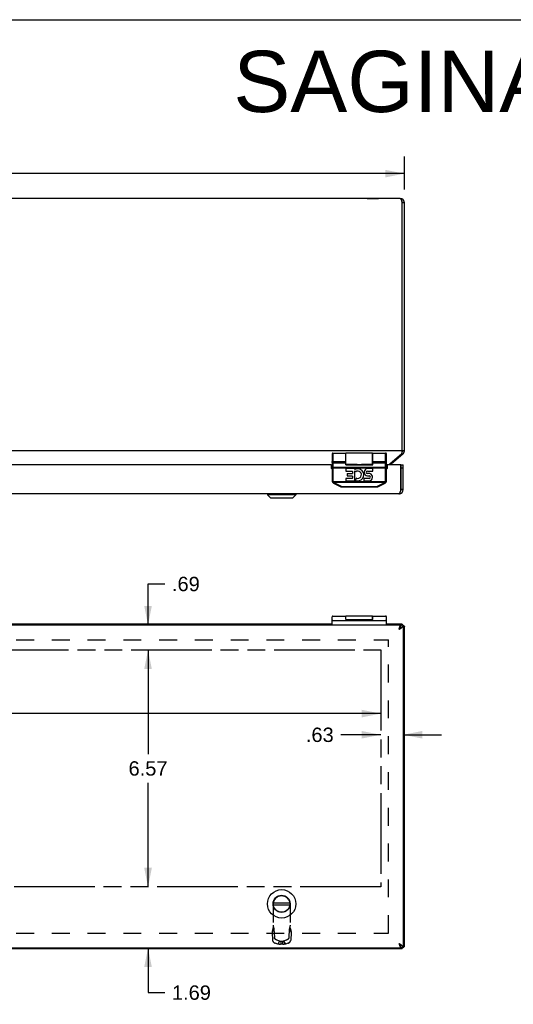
# Model space of a CAD drawing. Header units: inches. Extents: x 0 to 90.2, y 0 to 58.3.
# Tile 5 of 7: x 40.5 to 54.2, y 31.1 to 58.3. Entities that reach past the tile are written whole.
import ezdxf

# ---------------------------------------------------------------- set-up
doc = ezdxf.new("R2010")
doc.units = ezdxf.units.IN
doc.header["$LTSCALE"] = 4.958751
doc.header["$MEASUREMENT"] = 0
doc.linetypes.add('HIDDEN', pattern=[0.2, 0.1, -0.1])
doc.linetypes.add('PHANTOM', pattern=[0.8, 0.45, -0.05, 0.1, -0.05, 0.1, -0.05])
doc.layers.get('0').update_dxf_attribs({"linetype": 'CONTINUOUS'})
for name, color, linetype in [('02___PRT_ALL_AXES', 7, 'CONTINUOUS'), ('06___PRT_ALL_SURFS', 7, 'CONTINUOUS'), ('AVAIL_DOOR_SPACE', 7, 'CONTINUOUS'), ('DEFAULT_2', 8, 'HIDDEN'), ('DIMENSIONS', 7, 'CONTINUOUS')]:
    doc.layers.add(name, color=color, linetype=linetype)
doc.styles.get("Standard").update_dxf_attribs({"font": 'arial.ttf'})
doc.dimstyles.new('DIMSTYLE_1', dxfattribs={"dimtxt": 0.397761, "dimasz": 0.530348, "dimexe": 0.09, "dimexo": 0.07, "dimgap": 0.0375, "dimtad": 0, "dimtih": 1, "dimtoh": 1, "dimzin": 4, "dimdsep": 46, "dimtxsty": 'Standard', "dimblk": '_FILLED', "dimblk1": '_FILLED', "dimblk2": '_FILLED', "dimcen": 0.09, "dimazin": 1, "dimtfac": 1, "dimtofl": 0, "dimtmove": 0, "dimatfit": 3, "dimldrblk": '_FILLED', "dimfxl": 1, "dimtolj": 1, "dimtzin": 4, "dimarcsym": 0})

# ---------------------------------------------------------------- blocks, each defined once
blk = doc.blocks.new('_FILLED')
at = {"color": 0, "linetype": 'ByBlock'}
blk.add_solid([(0, 0), (-1, 0.2), (-1, -0.2)], dxfattribs=at)
blk = doc.blocks.new('*D1')
at = {"layer": 'DIMENSIONS', "color": 2, "linetype": 'Continuous'}
for p, q in [((44.047, 34.312), (44.047, 35.373)), ((44.047, 32.625), (44.047, 31.384)), ((44.047, 31.384), (44.511, 31.384))]:
    blk.add_line(p, q, dxfattribs=at)
at = {"layer": 'DIMENSIONS', "color": 2, "linetype": 'Continuous', "xscale": 0.5303476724, "yscale": 0.5303476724, "zscale": 0.5303476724}
for p, rotation in [((44.047, 34.312), 270), ((44.047, 32.625), 90)]:
    blk.add_blockref('_FILLED', p, dxfattribs=dict(at, rotation=rotation))
at = {"layer": 'DIMENSIONS', "color": 2, "linetype": 'Continuous', "insert": (44.71, 31.583), "char_height": 0.3978, "width": 1.0809, "attachment_point": 1, "line_spacing_factor": 0.9}
blk.add_mtext('1.69', dxfattribs=at)
blk = doc.blocks.new('*D2')
at = {"layer": 'DIMENSIONS', "color": 2, "linetype": 'Continuous'}
for p, q in [((44.047, 40.877), (44.047, 37.993)), ((44.047, 34.312), (44.047, 37.197))]:
    blk.add_line(p, q, dxfattribs=at)
at = {"layer": 'DIMENSIONS', "color": 2, "linetype": 'Continuous', "xscale": 0.5303476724, "yscale": 0.5303476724, "zscale": 0.5303476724}
for p, rotation in [((44.047, 40.877), 90), ((44.047, 34.312), 270)]:
    blk.add_blockref('_FILLED', p, dxfattribs=dict(at, rotation=rotation))
at = {"layer": 'DIMENSIONS', "color": 2, "linetype": 'Continuous', "insert": (44.047, 37.794), "char_height": 0.3978, "width": 1.0809, "attachment_point": 2, "line_spacing_factor": 0.9}
blk.add_mtext('6.57', dxfattribs=at)
blk = doc.blocks.new('*D3')
at = {"layer": 'DIMENSIONS', "color": 2, "linetype": 'Continuous'}
for p, q in [((44.047, 41.565), (44.047, 42.705)), ((44.047, 42.705), (44.511, 42.705)), ((44.047, 40.877), (44.047, 39.817))]:
    blk.add_line(p, q, dxfattribs=at)
at = {"layer": 'DIMENSIONS', "color": 2, "linetype": 'Continuous', "xscale": 0.5303476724, "yscale": 0.5303476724, "zscale": 0.5303476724}
for p, rotation in [((44.047, 41.565), 270), ((44.047, 40.877), 90)]:
    blk.add_blockref('_FILLED', p, dxfattribs=dict(at, rotation=rotation))
at = {"layer": 'DIMENSIONS', "color": 2, "linetype": 'Continuous', "insert": (44.71, 42.904), "char_height": 0.3978, "width": 0.77186, "attachment_point": 1, "line_spacing_factor": 0.9}
blk.add_mtext('.69', dxfattribs=at)
blk = doc.blocks.new('*D4')
at = {"layer": 'DIMENSIONS', "color": 2, "linetype": 'Continuous'}
for p, q in [((15.812, 39.114), (32.263, 39.114)), ((50.502, 39.114), (34.051, 39.114))]:
    blk.add_line(p, q, dxfattribs=at)
at = {"layer": 'DIMENSIONS', "color": 2, "linetype": 'Continuous', "xscale": 0.5303476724, "yscale": 0.5303476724, "zscale": 0.5303476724, "rotation": 180}
blk.add_blockref('_FILLED', (15.812, 39.114), dxfattribs=at)
at = {"layer": 'DIMENSIONS', "color": 2, "linetype": 'Continuous', "xscale": 0.5303476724, "yscale": 0.5303476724, "zscale": 0.5303476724}
blk.add_blockref('_FILLED', (50.502, 39.114), dxfattribs=at)
at = {"layer": 'DIMENSIONS', "color": 2, "linetype": 'Continuous', "insert": (33.157, 39.313), "char_height": 0.3978, "width": 1.38994, "attachment_point": 2, "line_spacing_factor": 0.9}
blk.add_mtext('34.69', dxfattribs=at)
blk = doc.blocks.new('*D6')
at = {"layer": 'DIMENSIONS', "color": 2, "linetype": 'Continuous'}
for p, q in [((15.157, 53.637), (15.157, 54.551)), ((51.157, 53.637), (51.157, 54.551)), ((15.157, 54.073), (32.263, 54.073)), ((51.157, 54.073), (34.051, 54.073))]:
    blk.add_line(p, q, dxfattribs=at)
at = {"layer": 'DIMENSIONS', "color": 2, "linetype": 'Continuous', "xscale": 0.5303476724, "yscale": 0.5303476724, "zscale": 0.5303476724, "rotation": 180}
blk.add_blockref('_FILLED', (15.157, 54.073), dxfattribs=at)
at = {"layer": 'DIMENSIONS', "color": 2, "linetype": 'Continuous', "xscale": 0.5303476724, "yscale": 0.5303476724, "zscale": 0.5303476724}
blk.add_blockref('_FILLED', (51.157, 54.073), dxfattribs=at)
at = {"layer": 'DIMENSIONS', "color": 2, "linetype": 'Continuous', "insert": (33.157, 54.272), "char_height": 0.3978, "width": 1.38994, "attachment_point": 2, "line_spacing_factor": 0.9}
blk.add_mtext('36.00', dxfattribs=at)
blk = doc.blocks.new('*D21')
at = {"layer": 'DIMENSIONS', "color": 2, "linetype": 'Continuous'}
for p, q in [((50.502, 38.528), (49.396, 38.528)), ((51.127, 38.528), (52.188, 38.528))]:
    blk.add_line(p, q, dxfattribs=at)
at = {"layer": 'DIMENSIONS', "color": 2, "linetype": 'Continuous', "xscale": 0.5303476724, "yscale": 0.5303476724, "zscale": 0.5303476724}
blk.add_blockref('_FILLED', (50.502, 38.528), dxfattribs=at)
at = {"layer": 'DIMENSIONS', "color": 2, "linetype": 'Continuous', "xscale": 0.5303476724, "yscale": 0.5303476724, "zscale": 0.5303476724, "rotation": 180}
blk.add_blockref('_FILLED', (51.127, 38.528), dxfattribs=at)
at = {"layer": 'DIMENSIONS', "color": 2, "linetype": 'Continuous', "insert": (49.197, 38.726), "char_height": 0.3978, "width": 0.77186, "attachment_point": 3, "line_spacing_factor": 0.9}
blk.add_mtext('.63', dxfattribs=at)

msp = doc.modelspace()

# ---------------------------------------------------------------- linework, layer by layer
at = {"color": 7, "linetype": 'Continuous'}
for p, q in [((0, 58.338), (90.159, 58.338)), ((51.157, 53.265), (51.097, 53.265)), ((51.157, 46.392), (51.097, 46.392)), ((49.157, 46.313), (49.157, 45.556)), ((49.157, 46.105), (49.157, 46.106)), ((49.157, 46.106), (49.157, 46.106)), ((49.157, 46.106), (49.157, 46.106)), ((49.177, 46.333), (49.177, 45.556)), ((49.532, 46.009), (49.532, 46.333)), ((49.537, 46.018), (49.537, 46.333)), ((50.277, 46.018), (50.277, 46.333)), ((50.282, 46.009), (50.282, 46.333)), ((50.637, 45.556), (50.637, 46.333)), ((50.657, 45.556), (50.657, 46.313)), ((50.657, 46.106), (50.657, 46.106)), ((50.657, 46.106), (50.657, 46.106)), ((51.114, 46.3), (51.085, 46.335)), ((49.157, 45.921), (50.657, 45.921)), ((49.177, 46.096), (49.532, 46.096)), ((49.177, 46.096), (49.532, 46.096)), ((49.177, 46.06), (49.532, 46.06)), ((49.177, 45.94), (50.638, 45.94)), ((49.537, 46.023), (49.532, 46.023)), ((49.532, 46.017), (50.282, 46.017)), ((49.532, 46.009), (50.282, 46.009)), ((49.847, 46.018), (49.852, 46.018)), ((49.852, 46.018), (49.859, 46.018)), ((49.859, 46.018), (49.879, 46.019)), ((49.879, 46.019), (49.886, 46.019)), ((49.886, 46.019), (49.893, 46.019)), ((49.893, 46.019), (49.9, 46.019)), ((49.9, 46.019), (49.907, 46.019)), ((49.907, 46.019), (49.914, 46.019)), ((49.914, 46.019), (49.922, 46.019)), ((49.922, 46.019), (49.929, 46.019)), ((49.929, 46.019), (49.936, 46.019)), ((49.936, 46.019), (49.956, 46.018)), ((49.956, 46.018), (49.962, 46.018)), ((49.962, 46.018), (49.967, 46.018)), ((50.282, 46.023), (50.277, 46.023)), ((50.282, 46.096), (50.637, 46.096)), ((50.282, 46.096), (50.637, 46.096)), ((50.282, 46.06), (50.637, 46.06)), ((50.801, 46.037), (50.785, 46.056)), ((51.067, 46.01), (51.127, 46.01)), ((51.067, 45.32), (51.067, 46.01)), ((51.067, 45.92), (51.127, 45.92)), ((49.177, 45.556), (49.157, 45.556)), ((50.637, 45.556), (50.657, 45.556)), ((49.179, 45.544), (49.16, 45.538)), ((49.179, 45.544), (50.636, 45.544)), ((49.186, 45.527), (50.628, 45.527)), ((49.192, 45.5), (49.394, 45.399)), ((49.198, 45.51), (49.197, 45.509)), ((49.199, 45.512), (49.198, 45.51)), ((49.2, 45.513), (49.199, 45.512)), ((49.201, 45.515), (49.2, 45.513)), ((49.201, 45.515), (49.403, 45.414)), ((49.401, 45.41), (49.4, 45.408)), ((49.402, 45.411), (49.401, 45.41)), ((49.422, 45.41), (50.392, 45.41)), ((49.422, 45.41), (49.422, 45.392)), ((49.422, 45.392), (50.392, 45.392)), ((50.392, 45.41), (50.392, 45.392)), ((50.411, 45.414), (50.614, 45.515)), ((50.411, 45.414), (50.412, 45.412)), ((50.412, 45.412), (50.413, 45.411)), ((50.413, 45.411), (50.414, 45.409)), ((50.414, 45.409), (50.415, 45.408)), ((50.415, 45.408), (50.416, 45.406)), ((50.42, 45.399), (50.623, 45.5)), ((50.614, 45.515), (50.615, 45.513)), ((50.615, 45.513), (50.615, 45.512)), ((50.615, 45.512), (50.616, 45.51)), ((50.616, 45.51), (50.617, 45.509)), ((50.617, 45.509), (50.618, 45.507)), ((50.636, 45.544), (50.655, 45.538)), ((51.127, 45.32), (51.067, 45.32)), ((47.358, 45.197), (48.146, 45.197)), ((47.358, 45.197), (47.358, 45.178)), ((48.146, 45.178), (47.358, 45.178)), ((47.358, 45.178), (47.441, 45.095)), ((47.441, 45.095), (48.063, 45.095)), ((47.446, 45.093), (48.058, 45.093)), ((48.146, 45.178), (48.063, 45.095)), ((48.146, 45.197), (48.146, 45.178)), ((49.157, 41.565), (49.157, 41.795)), ((49.532, 41.721), (49.532, 41.815)), ((49.537, 41.721), (49.537, 41.815)), ((50.277, 41.721), (50.277, 41.815)), ((50.282, 41.721), (50.282, 41.815)), ((50.657, 41.565), (50.657, 41.795)), ((49.177, 41.695), (50.637, 41.695)), ((49.532, 41.721), (50.282, 41.721)), ((51.062, 41.564), (51.062, 41.533)), ((51.127, 41.565), (51.067, 41.565)), ((51.097, 41.595), (51.097, 41.565)), ((51.157, 41.535), (51.127, 41.535)), ((47.524, 33.873), (47.98, 33.873)), ((47.524, 33.813), (47.98, 33.813)), ((51.062, 32.626), (51.062, 32.656)), ((51.127, 32.625), (51.067, 32.625)), ((51.097, 32.595), (51.097, 32.625)), ((51.157, 32.655), (51.127, 32.655))]:
    msp.add_line(p, q, dxfattribs=at)
at = {"color": 3, "linetype": 'Continuous'}
for p, q in [((51.037, 53.385), (15.277, 53.385)), ((51.097, 46.392), (51.097, 53.265)), ((51.157, 46.392), (51.157, 53.265)), ((51.097, 46.392), (15.217, 46.392)), ((51.076, 46.3), (50.762, 46.037)), ((51.114, 46.3), (50.801, 46.037)), ((49.117, 46.01), (39.531, 46.01)), ((49.137, 45.991), (49.157, 45.991)), ((49.137, 45.905), (49.137, 45.99)), ((50.657, 45.991), (50.677, 45.991)), ((50.677, 45.99), (50.677, 45.905)), ((51.062, 46.01), (50.697, 46.01)), ((51.062, 45.305), (51.062, 46.01)), ((51.127, 45.32), (51.127, 46.01)), ((51.007, 45.2), (15.307, 45.2)), ((51.062, 41.565), (15.252, 41.565)), ((49.157, 41.595), (39.491, 41.595)), ((51.097, 41.595), (50.657, 41.595)), ((51.062, 41.564), (51.062, 41.565)), ((51.064, 41.54), (51.062, 41.538)), ((51.127, 41.565), (51.127, 32.625)), ((51.157, 32.655), (51.157, 41.535)), ((51.097, 32.595), (15.217, 32.595)), ((15.252, 32.625), (51.062, 32.625)), ((51.062, 32.651), (51.064, 32.649)), ((51.062, 32.626), (51.062, 32.625))]:
    msp.add_line(p, q, dxfattribs=at)
for points in [[(51.037, 53.385), (51.04, 53.385), (51.043, 53.384), (51.045, 53.383), (51.048, 53.38), (51.051, 53.378), (51.054, 53.374), (51.056, 53.371), (51.059, 53.366), (51.062, 53.361), (51.064, 53.356), (51.067, 53.35), (51.07, 53.344), (51.073, 53.337), (51.075, 53.33), (51.078, 53.323), (51.081, 53.315), (51.084, 53.307), (51.086, 53.299), (51.089, 53.291), (51.092, 53.282), (51.095, 53.274), (51.097, 53.265)], [(51.097, 46.392), (51.095, 46.384), (51.094, 46.375), (51.092, 46.366), (51.09, 46.358), (51.088, 46.35), (51.087, 46.342), (51.085, 46.334), (51.083, 46.326), (51.081, 46.319), (51.079, 46.313), (51.078, 46.306), (51.076, 46.3)], [(50.762, 46.037), (50.758, 46.034), (50.754, 46.03), (50.75, 46.026), (50.745, 46.021), (50.741, 46.017), (50.737, 46.012), (50.735, 46.01)], [(51.007, 45.2), (51.01, 45.201), (51.012, 45.201), (51.015, 45.203), (51.017, 45.204), (51.02, 45.207), (51.022, 45.209), (51.025, 45.213), (51.027, 45.216), (51.03, 45.221), (51.032, 45.225), (51.035, 45.23), (51.037, 45.235), (51.04, 45.241), (51.042, 45.247), (51.045, 45.254), (51.047, 45.26), (51.05, 45.267), (51.052, 45.274), (51.055, 45.282)], [(51.055, 45.282), (51.057, 45.289), (51.06, 45.297), (51.062, 45.305)], [(51.007, 41.445), (51.015, 41.45), (51.023, 41.455), (51.031, 41.46), (51.038, 41.465), (51.046, 41.47), (51.053, 41.475), (51.06, 41.48), (51.067, 41.485), (51.074, 41.49), (51.08, 41.495), (51.086, 41.5), (51.092, 41.505), (51.097, 41.51), (51.102, 41.515), (51.107, 41.52), (51.111, 41.525), (51.115, 41.53), (51.118, 41.535), (51.121, 41.54), (51.123, 41.545), (51.125, 41.55), (51.126, 41.555), (51.127, 41.56), (51.127, 41.565)], [(51.007, 41.445), (51.01, 41.453), (51.012, 41.46), (51.015, 41.468), (51.017, 41.476), (51.02, 41.483), (51.022, 41.491), (51.025, 41.498), (51.027, 41.505), (51.03, 41.511), (51.032, 41.518), (51.035, 41.524), (51.037, 41.53), (51.04, 41.535), (51.042, 41.54), (51.045, 41.545), (51.047, 41.549), (51.05, 41.552), (51.052, 41.556), (51.055, 41.558), (51.057, 41.561), (51.06, 41.562), (51.062, 41.564)], [(51.097, 41.595), (51.095, 41.595), (51.094, 41.594), (51.092, 41.592), (51.09, 41.59), (51.088, 41.587), (51.087, 41.584), (51.085, 41.58), (51.083, 41.575), (51.081, 41.57), (51.079, 41.565)], [(51.157, 41.535), (51.157, 41.533), (51.156, 41.531), (51.154, 41.53), (51.152, 41.528), (51.149, 41.526), (51.146, 41.524), (51.142, 41.522), (51.137, 41.521), (51.132, 41.519), (51.127, 41.517)], [(51.007, 32.745), (51.01, 32.737), (51.012, 32.729), (51.015, 32.721), (51.017, 32.714), (51.02, 32.706), (51.022, 32.699), (51.025, 32.692), (51.027, 32.685), (51.03, 32.678), (51.032, 32.672), (51.035, 32.666), (51.037, 32.66), (51.04, 32.655), (51.042, 32.65), (51.045, 32.645), (51.047, 32.641), (51.05, 32.637), (51.052, 32.634), (51.055, 32.631), (51.057, 32.629), (51.06, 32.627), (51.062, 32.626)], [(51.127, 32.625), (51.127, 32.63), (51.126, 32.635), (51.125, 32.64), (51.123, 32.645), (51.121, 32.65), (51.118, 32.655), (51.115, 32.66), (51.111, 32.665), (51.107, 32.67), (51.102, 32.675), (51.097, 32.68), (51.092, 32.685), (51.086, 32.69), (51.08, 32.695), (51.074, 32.7), (51.067, 32.705), (51.06, 32.71), (51.053, 32.715), (51.046, 32.72), (51.038, 32.725), (51.031, 32.73), (51.023, 32.735), (51.015, 32.74), (51.007, 32.745)], [(51.097, 32.595), (51.095, 32.595), (51.094, 32.596), (51.092, 32.598), (51.09, 32.6), (51.088, 32.603), (51.087, 32.606), (51.085, 32.61), (51.083, 32.615), (51.081, 32.62), (51.08, 32.625)], [(51.157, 32.655), (51.157, 32.657), (51.156, 32.658), (51.154, 32.66), (51.152, 32.662), (51.149, 32.664), (51.146, 32.666), (51.142, 32.667), (51.137, 32.669), (51.132, 32.671), (51.127, 32.673)]]:
    msp.add_lwpolyline(points, dxfattribs=at)
at = {"color": 7, "linetype": 'Continuous'}
for points in [[(49.177, 46.096), (49.176, 46.096), (49.175, 46.096), (49.174, 46.096), (49.174, 46.097), (49.173, 46.097), (49.172, 46.097), (49.171, 46.097), (49.17, 46.097), (49.169, 46.097), (49.168, 46.097), (49.167, 46.098), (49.167, 46.098), (49.166, 46.098), (49.165, 46.098), (49.164, 46.099), (49.164, 46.099), (49.163, 46.099), (49.162, 46.1), (49.162, 46.1), (49.161, 46.1), (49.161, 46.101), (49.16, 46.101), (49.16, 46.102), (49.159, 46.102), (49.159, 46.102), (49.159, 46.103), (49.158, 46.103), (49.158, 46.104), (49.158, 46.104), (49.158, 46.105), (49.157, 46.105)], [(49.177, 46.096), (49.176, 46.096), (49.175, 46.096), (49.174, 46.097), (49.174, 46.097), (49.173, 46.097), (49.172, 46.097), (49.171, 46.097), (49.17, 46.097), (49.169, 46.097), (49.168, 46.097), (49.167, 46.098), (49.167, 46.098), (49.166, 46.098), (49.165, 46.098), (49.164, 46.099), (49.164, 46.099), (49.163, 46.099), (49.162, 46.1), (49.162, 46.1), (49.161, 46.1), (49.161, 46.101), (49.16, 46.101), (49.16, 46.102), (49.159, 46.102), (49.159, 46.102), (49.159, 46.103), (49.158, 46.103), (49.158, 46.104), (49.158, 46.104), (49.158, 46.105), (49.157, 46.105)], [(50.637, 46.096), (50.638, 46.096), (50.639, 46.096), (50.64, 46.096), (50.641, 46.097), (50.642, 46.097), (50.643, 46.097), (50.644, 46.097), (50.644, 46.097), (50.645, 46.097), (50.646, 46.097), (50.647, 46.098), (50.648, 46.098), (50.649, 46.098), (50.649, 46.098), (50.65, 46.099), (50.651, 46.099), (50.651, 46.099), (50.652, 46.1), (50.653, 46.1), (50.653, 46.1), (50.654, 46.101), (50.654, 46.101), (50.655, 46.102), (50.655, 46.102), (50.656, 46.102), (50.656, 46.103), (50.656, 46.103), (50.656, 46.104), (50.657, 46.104), (50.657, 46.105), (50.657, 46.105), (50.657, 46.106)], [(50.637, 46.096), (50.638, 46.096), (50.639, 46.096), (50.64, 46.097), (50.641, 46.097), (50.642, 46.097), (50.643, 46.097), (50.644, 46.097), (50.644, 46.097), (50.645, 46.097), (50.646, 46.097), (50.647, 46.098), (50.648, 46.098), (50.649, 46.098), (50.649, 46.098), (50.65, 46.099), (50.651, 46.099), (50.651, 46.099), (50.652, 46.1), (50.653, 46.1), (50.653, 46.1), (50.654, 46.101), (50.654, 46.101), (50.655, 46.102), (50.655, 46.102), (50.656, 46.102), (50.656, 46.103), (50.656, 46.103), (50.656, 46.104), (50.657, 46.104), (50.657, 46.105), (50.657, 46.105)], [(49.177, 46.06), (49.176, 46.06), (49.175, 46.06), (49.174, 46.061), (49.174, 46.061), (49.173, 46.061), (49.172, 46.061), (49.171, 46.061), (49.17, 46.061), (49.169, 46.062), (49.168, 46.062), (49.167, 46.062), (49.167, 46.063), (49.166, 46.063), (49.165, 46.063), (49.164, 46.064), (49.164, 46.064), (49.163, 46.065), (49.162, 46.065), (49.162, 46.066), (49.161, 46.066), (49.161, 46.067), (49.16, 46.068), (49.16, 46.068), (49.159, 46.069), (49.159, 46.069), (49.159, 46.07), (49.158, 46.071), (49.158, 46.071), (49.158, 46.072), (49.158, 46.073), (49.157, 46.073), (49.157, 46.074), (49.157, 46.075), (49.157, 46.076)], [(49.177, 45.94), (49.176, 45.94), (49.175, 45.94), (49.174, 45.94), (49.174, 45.94), (49.173, 45.94), (49.172, 45.94), (49.171, 45.94), (49.17, 45.94), (49.169, 45.94), (49.168, 45.94), (49.167, 45.94), (49.167, 45.94), (49.166, 45.94), (49.165, 45.94), (49.164, 45.94), (49.164, 45.941), (49.163, 45.941), (49.162, 45.941), (49.162, 45.941), (49.161, 45.941), (49.161, 45.941), (49.16, 45.941), (49.16, 45.941), (49.159, 45.941), (49.159, 45.942), (49.159, 45.942), (49.158, 45.942), (49.158, 45.942), (49.158, 45.942), (49.158, 45.942), (49.157, 45.942), (49.157, 45.943), (49.157, 45.943), (49.157, 45.943)], [(50.637, 46.06), (50.638, 46.06), (50.639, 46.06), (50.64, 46.061), (50.641, 46.061), (50.642, 46.061), (50.643, 46.061), (50.644, 46.061), (50.644, 46.061), (50.645, 46.062), (50.646, 46.062), (50.647, 46.062), (50.648, 46.063), (50.649, 46.063), (50.649, 46.063), (50.65, 46.064), (50.651, 46.064), (50.651, 46.065), (50.652, 46.065), (50.653, 46.066), (50.653, 46.066), (50.654, 46.067), (50.654, 46.068), (50.655, 46.068), (50.655, 46.069), (50.656, 46.069), (50.656, 46.07), (50.656, 46.071), (50.656, 46.071), (50.657, 46.072), (50.657, 46.073), (50.657, 46.073), (50.657, 46.074), (50.657, 46.075), (50.657, 46.076)], [(50.638, 45.94), (50.639, 45.94), (50.64, 45.94), (50.641, 45.94), (50.642, 45.94), (50.643, 45.94), (50.644, 45.94), (50.644, 45.94), (50.645, 45.94), (50.646, 45.94), (50.647, 45.94), (50.648, 45.94), (50.649, 45.94), (50.649, 45.94), (50.65, 45.94), (50.651, 45.941), (50.651, 45.941), (50.652, 45.941), (50.653, 45.941), (50.653, 45.941), (50.654, 45.941), (50.654, 45.941), (50.655, 45.941), (50.655, 45.941), (50.656, 45.942), (50.656, 45.942), (50.656, 45.942), (50.656, 45.942), (50.657, 45.942), (50.657, 45.942), (50.657, 45.942), (50.657, 45.943), (50.657, 45.943), (50.657, 45.943)], [(49.186, 45.527), (49.186, 45.526), (49.185, 45.526), (49.184, 45.525), (49.184, 45.524), (49.183, 45.524), (49.182, 45.523), (49.181, 45.523), (49.181, 45.522), (49.18, 45.522), (49.179, 45.521), (49.179, 45.521), (49.178, 45.521), (49.178, 45.52), (49.177, 45.52), (49.176, 45.519), (49.176, 45.519), (49.175, 45.519), (49.175, 45.518), (49.174, 45.518), (49.174, 45.518), (49.173, 45.518), (49.173, 45.518), (49.173, 45.517), (49.172, 45.517), (49.172, 45.517), (49.172, 45.517), (49.172, 45.517), (49.171, 45.517), (49.171, 45.517), (49.171, 45.517), (49.171, 45.517), (49.171, 45.517)], [(49.179, 45.544), (49.179, 45.542), (49.18, 45.541), (49.18, 45.539), (49.181, 45.538), (49.181, 45.536), (49.182, 45.535), (49.183, 45.533), (49.183, 45.532), (49.184, 45.531), (49.185, 45.529), (49.186, 45.528), (49.186, 45.527)], [(49.186, 45.527), (49.187, 45.526), (49.188, 45.525), (49.189, 45.524), (49.19, 45.523), (49.191, 45.522), (49.192, 45.521), (49.193, 45.52), (49.194, 45.519), (49.195, 45.519), (49.196, 45.518), (49.197, 45.517), (49.198, 45.516), (49.2, 45.516), (49.201, 45.515)], [(49.197, 45.509), (49.197, 45.507), (49.196, 45.507), (49.196, 45.506), (49.195, 45.505), (49.195, 45.505), (49.195, 45.504), (49.194, 45.504), (49.194, 45.503), (49.194, 45.503), (49.194, 45.502), (49.193, 45.502), (49.193, 45.501), (49.193, 45.501), (49.193, 45.501), (49.192, 45.501), (49.192, 45.5), (49.192, 45.5), (49.192, 45.5), (49.192, 45.5), (49.192, 45.5), (49.192, 45.5)], [(49.4, 45.408), (49.399, 45.407), (49.399, 45.406), (49.398, 45.405), (49.398, 45.405), (49.398, 45.404), (49.397, 45.404), (49.397, 45.403), (49.397, 45.402), (49.396, 45.402), (49.396, 45.401), (49.396, 45.401), (49.396, 45.401), (49.395, 45.4), (49.395, 45.4), (49.395, 45.4), (49.395, 45.399), (49.395, 45.399), (49.394, 45.399), (49.394, 45.399), (49.394, 45.399), (49.394, 45.399), (49.394, 45.399)], [(49.403, 45.414), (49.402, 45.412), (49.402, 45.411)], [(49.403, 45.414), (49.404, 45.413), (49.406, 45.413), (49.407, 45.412), (49.408, 45.412), (49.41, 45.411), (49.411, 45.411), (49.412, 45.411), (49.414, 45.41), (49.415, 45.41), (49.416, 45.41), (49.418, 45.41), (49.419, 45.41), (49.421, 45.41), (49.422, 45.41)], [(50.392, 45.41), (50.394, 45.41), (50.395, 45.41), (50.397, 45.41), (50.398, 45.41), (50.399, 45.41), (50.401, 45.41), (50.402, 45.411), (50.404, 45.411), (50.405, 45.411), (50.406, 45.412), (50.408, 45.412), (50.409, 45.413), (50.41, 45.413), (50.411, 45.414)], [(50.416, 45.406), (50.416, 45.405), (50.416, 45.405), (50.417, 45.404), (50.417, 45.404), (50.417, 45.403), (50.418, 45.402), (50.418, 45.402), (50.418, 45.401), (50.419, 45.401), (50.419, 45.401), (50.419, 45.4), (50.419, 45.4), (50.42, 45.4), (50.42, 45.399), (50.42, 45.399), (50.42, 45.399), (50.42, 45.399), (50.42, 45.399), (50.42, 45.399), (50.42, 45.399)], [(50.614, 45.515), (50.615, 45.516), (50.616, 45.516), (50.617, 45.517), (50.618, 45.518), (50.619, 45.519), (50.62, 45.519), (50.621, 45.52), (50.622, 45.521), (50.623, 45.522), (50.624, 45.523), (50.625, 45.524), (50.626, 45.525), (50.627, 45.526), (50.628, 45.527)], [(50.618, 45.507), (50.618, 45.507), (50.619, 45.506), (50.619, 45.505), (50.619, 45.505), (50.62, 45.504), (50.62, 45.504), (50.62, 45.503), (50.621, 45.503), (50.621, 45.502), (50.621, 45.502), (50.621, 45.501), (50.622, 45.501), (50.622, 45.501), (50.622, 45.501), (50.622, 45.5), (50.622, 45.5), (50.622, 45.5), (50.623, 45.5), (50.623, 45.5), (50.623, 45.5)], [(50.628, 45.527), (50.629, 45.528), (50.63, 45.529), (50.63, 45.531), (50.631, 45.532), (50.632, 45.533), (50.632, 45.535), (50.633, 45.536), (50.634, 45.538), (50.634, 45.539), (50.635, 45.541), (50.635, 45.542), (50.636, 45.544)], [(50.628, 45.527), (50.629, 45.526), (50.629, 45.526), (50.63, 45.525), (50.631, 45.524), (50.632, 45.524), (50.632, 45.523), (50.633, 45.523), (50.634, 45.522), (50.634, 45.522), (50.635, 45.521), (50.636, 45.521), (50.636, 45.521), (50.637, 45.52), (50.637, 45.52), (50.638, 45.519), (50.639, 45.519), (50.639, 45.519), (50.64, 45.518), (50.64, 45.518), (50.641, 45.518), (50.641, 45.518), (50.641, 45.518), (50.642, 45.517), (50.642, 45.517), (50.642, 45.517), (50.643, 45.517), (50.643, 45.517), (50.643, 45.517), (50.643, 45.517), (50.643, 45.517), (50.644, 45.517), (50.644, 45.517)], [(51.007, 41.445), (51.01, 41.449), (51.013, 41.453), (51.015, 41.458), (51.018, 41.462), (51.021, 41.466), (51.024, 41.47), (51.026, 41.474), (51.029, 41.477), (51.032, 41.481), (51.035, 41.484), (51.037, 41.488), (51.04, 41.49), (51.042, 41.492)], [(51.007, 41.445), (51.011, 41.45), (51.015, 41.455), (51.019, 41.46), (51.023, 41.465), (51.027, 41.47), (51.03, 41.475), (51.034, 41.48), (51.037, 41.485), (51.041, 41.49)], [(51.041, 41.49), (51.044, 41.495), (51.047, 41.5), (51.05, 41.505)], [(51.05, 41.505), (51.052, 41.51), (51.055, 41.515), (51.057, 41.52), (51.059, 41.525), (51.061, 41.53)], [(51.061, 41.53), (51.063, 41.535), (51.064, 41.54), (51.065, 41.545), (51.066, 41.55), (51.067, 41.555), (51.067, 41.56), (51.067, 41.565)], [(51.044, 32.695), (51.041, 32.7), (51.037, 32.705), (51.034, 32.71), (51.03, 32.715), (51.027, 32.72), (51.023, 32.725), (51.019, 32.73), (51.015, 32.735), (51.011, 32.74), (51.007, 32.745)], [(51.007, 32.745), (51.01, 32.74), (51.013, 32.736), (51.015, 32.732), (51.018, 32.728), (51.021, 32.724), (51.024, 32.72), (51.026, 32.716), (51.029, 32.712), (51.032, 32.709), (51.035, 32.705), (51.037, 32.702), (51.04, 32.699), (51.042, 32.697)], [(51.05, 32.685), (51.047, 32.69), (51.044, 32.695)], [(51.063, 32.655), (51.061, 32.66), (51.059, 32.665), (51.057, 32.67), (51.055, 32.675), (51.052, 32.68), (51.05, 32.685)], [(51.067, 32.625), (51.067, 32.63), (51.067, 32.635), (51.066, 32.64), (51.065, 32.645), (51.064, 32.65), (51.063, 32.655)]]:
    msp.add_lwpolyline(points, dxfattribs=at)
for radius in [0.394, 0.237, 0.23]:
    msp.add_circle((47.752, 33.843), radius, dxfattribs=at)
at = {"color": 3, "linetype": 'Continuous'}
for centre, radius, start, end in [((51.037, 53.265), 0.12, 0, 90), ((51.037, 46.392), 0.12, 310, 360), ((49.117, 45.99), 0.02, 0, 90), ((49.157, 45.905), 0.02, 180, 270), ((50.657, 45.905), 0.02, 270, 360), ((50.697, 45.99), 0.02, 90, 180), ((50.84, 45.991), 0.06, 130, 161.7074), ((51.007, 45.32), 0.12, 270, 360)]:
    msp.add_arc(centre, radius, start, end, dxfattribs=at)
at = {"color": 7, "linetype": 'Continuous'}
for centre, radius, start, end in [((51.037, 53.265), 0.06, 0, 35.728), ((51.037, 46.392), 0.06, 336.9654, 360), ((49.177, 46.313), 0.02, 90, 180), ((50.637, 46.313), 0.02, 0, 90), ((49.22, 45.556), 0.0625, 180, 243.435), ((49.22, 45.556), 0.0425, 180, 196.2996), ((50.595, 45.556), 0.0625, 296.565, 360), ((50.595, 45.556), 0.0425, 343.7004, 360), ((49.422, 45.455), 0.0625, 243.4349, 270.0001), ((50.392, 45.455), 0.0625, 269.9999, 296.5652), ((51.007, 45.32), 0.06, 324.2747, 360), ((47.361, 45.197), 0.00305, 90, 180), ((47.446, 45.1), 0.0071, 225, 270), ((48.058, 45.1), 0.0071, 270, 315), ((48.143, 45.197), 0.00305, 0, 90), ((49.177, 41.795), 0.02, 90, 180), ((50.637, 41.795), 0.02, 0, 90), ((49.177, 41.675), 0.02, 90, 180), ((50.637, 41.675), 0.02, 0, 90)]:
    msp.add_arc(centre, radius, start, end, dxfattribs=at)
at = {"layer": '02___PRT_ALL_AXES', "color": 7, "linetype": 'Continuous'}
for p, q in [((49.177, 46.333), (49.532, 46.333)), ((49.537, 46.254), (49.532, 46.254)), ((50.277, 46.333), (49.537, 46.333)), ((50.282, 46.254), (50.277, 46.254)), ((50.282, 46.333), (50.637, 46.333)), ((49.537, 46.098), (49.532, 46.098)), ((49.534, 45.893), (49.534, 45.841)), ((49.847, 46.018), (49.537, 46.018)), ((49.774, 45.902), (49.542, 45.902)), ((49.542, 45.833), (49.707, 45.833)), ((49.782, 45.881), (49.782, 45.893)), ((49.782, 45.844), (49.8, 45.819)), ((49.782, 45.57), (49.782, 45.844)), ((50.277, 46.018), (49.967, 46.018)), ((50.133, 45.833), (50.275, 45.833)), ((50.275, 45.902), (50.134, 45.902)), ((50.282, 46.098), (50.277, 46.098)), ((50.283, 45.841), (50.283, 45.893)), ((49.534, 45.62), (49.534, 45.57)), ((49.707, 45.629), (49.542, 45.629)), ((49.542, 45.561), (49.774, 45.561)), ((49.569, 45.753), (49.569, 45.706)), ((49.707, 45.761), (49.577, 45.761)), ((49.577, 45.698), (49.707, 45.698)), ((49.715, 45.824), (49.715, 45.77)), ((49.715, 45.689), (49.715, 45.637)), ((49.817, 45.628), (49.797, 45.582)), ((50.032, 45.62), (50.032, 45.57)), ((50.18, 45.629), (50.04, 45.629)), ((50.04, 45.561), (50.18, 45.561)), ((50.202, 45.763), (50.127, 45.763)), ((50.135, 45.697), (50.178, 45.697)), ((49.177, 41.815), (49.532, 41.815)), ((49.537, 41.735), (49.532, 41.735)), ((50.277, 41.815), (49.537, 41.815)), ((50.282, 41.735), (50.277, 41.735)), ((50.282, 41.815), (50.637, 41.815)), ((49.534, 41.705), (50.283, 41.705)), ((49.534, 41.695), (49.534, 41.705)), ((49.782, 41.695), (49.782, 41.705)), ((49.797, 41.695), (49.797, 41.705)), ((50.032, 41.695), (50.032, 41.705)), ((50.18, 41.695), (50.18, 41.705)), ((50.278, 41.695), (50.278, 41.705)), ((50.283, 41.695), (50.283, 41.705))]:
    msp.add_line(p, q, dxfattribs=at)
for centre, radius, start, end in [((49.542, 45.893), 0.0084, 90, 180), ((49.542, 45.841), 0.0084, 180, 270), ((49.707, 45.824), 0.0084, 0, 90), ((49.774, 45.893), 0.0084, 0, 90), ((49.862, 45.731), 0.17, 249.2967, 117.8817), ((49.863, 45.731), 0.102, 251.514, 122.9235), ((50.144, 45.8), 0.102, 95.6616, 264.9365), ((50.133, 45.798), 0.0353, 90, 259.421), ((50.275, 45.893), 0.0084, 0, 90), ((50.275, 45.841), 0.0084, 270, 360), ((49.542, 45.62), 0.0084, 90, 180), ((49.542, 45.57), 0.0084, 180, 270), ((49.577, 45.753), 0.0084, 90, 180), ((49.577, 45.706), 0.0084, 180, 270), ((49.707, 45.77), 0.0084, 270, 360), ((49.707, 45.689), 0.0084, 0, 90), ((49.707, 45.637), 0.0084, 270, 360), ((49.774, 45.57), 0.0084, 270, 360), ((49.804, 45.579), 0.00764, 156.3656, 249.2967), ((49.805, 45.822), 0.0055, 215.0553, 302.9235), ((49.827, 45.623), 0.0112, 71.514, 157.3019), ((50.04, 45.62), 0.0084, 90, 180), ((50.04, 45.57), 0.0084, 180, 270), ((50.18, 45.663), 0.0343, 270, 93.9372), ((50.175, 45.664), 0.102, 272.5311, 75.2013)]:
    msp.add_arc(centre, radius, start, end, dxfattribs=at)
at = {"layer": '06___PRT_ALL_SURFS', "color": 7, "linetype": 'Continuous'}
for p, q in [((50.126, 53.389), (50.438, 53.389)), ((50.126, 53.389), (50.126, 53.385)), ((50.282, 53.389), (50.282, 53.385)), ((50.438, 53.389), (50.438, 53.385))]:
    msp.add_line(p, q, dxfattribs=at)
at = {"layer": 'AVAIL_DOOR_SPACE', "color": 4, "linetype": 'PHANTOM'}
for p, q in [((15.812, 40.877), (50.502, 40.877)), ((50.502, 40.877), (50.502, 34.312)), ((50.502, 34.312), (15.812, 34.312))]:
    msp.add_line(p, q, dxfattribs=at)
at = {"layer": 'DEFAULT_2', "color": 8, "linetype": 'HIDDEN'}
for p, q in [((15.595, 41.157), (50.72, 41.157)), ((50.72, 33.033), (50.72, 41.157)), ((47.516, 33.827), (47.516, 33.174)), ((47.752, 34.063), (47.752, 34.063)), ((47.988, 33.827), (47.988, 33.174)), ((15.595, 33.033), (50.72, 33.033)), ((47.539, 33.143), (47.487, 33.062)), ((47.487, 33.062), (47.5, 32.829)), ((47.507, 33.139), (47.5, 33.114)), ((47.539, 33.143), (47.552, 32.91)), ((47.965, 33.143), (47.952, 32.91)), ((47.965, 33.143), (48.017, 33.062)), ((48.017, 33.062), (48.004, 32.829)), ((47.646, 32.728), (47.574, 32.753)), ((47.697, 32.81), (47.626, 32.835)), ((47.697, 32.81), (47.646, 32.728)), ((47.774, 32.799), (47.73, 32.799)), ((47.73, 32.799), (47.73, 32.723)), ((47.774, 32.799), (47.774, 32.723)), ((47.879, 32.835), (47.807, 32.81)), ((47.807, 32.81), (47.859, 32.728)), ((47.93, 32.753), (47.859, 32.728)), ((47.774, 32.723), (47.73, 32.723))]:
    msp.add_line(p, q, dxfattribs=at)
for points in [[(47.5, 33.114), (47.498, 33.106), (47.496, 33.098), (47.494, 33.091), (47.492, 33.083), (47.491, 33.076), (47.489, 33.069), (47.487, 33.062)], [(47.516, 33.219), (47.516, 33.212), (47.516, 33.206), (47.515, 33.199), (47.515, 33.192), (47.514, 33.186), (47.514, 33.179), (47.513, 33.172), (47.512, 33.166), (47.511, 33.159), (47.51, 33.152), (47.508, 33.146), (47.507, 33.139), (47.505, 33.132), (47.504, 33.126)], [(47.516, 33.174), (47.514, 33.165), (47.511, 33.156), (47.509, 33.147), (47.507, 33.139)], [(47.516, 33.25), (47.519, 33.236), (47.522, 33.222), (47.524, 33.209), (47.527, 33.195), (47.53, 33.182), (47.533, 33.169), (47.536, 33.156), (47.539, 33.143)], [(47.988, 33.25), (47.986, 33.236), (47.983, 33.222), (47.98, 33.209), (47.977, 33.195), (47.974, 33.182), (47.972, 33.169), (47.969, 33.156), (47.965, 33.143)], [(48.001, 33.126), (47.999, 33.132), (47.998, 33.139), (47.996, 33.146), (47.995, 33.152), (47.994, 33.159), (47.993, 33.166), (47.992, 33.172), (47.991, 33.179), (47.99, 33.186), (47.989, 33.192), (47.989, 33.199), (47.989, 33.206), (47.988, 33.212), (47.988, 33.219)], [(47.988, 33.174), (47.991, 33.165), (47.993, 33.156), (47.995, 33.147), (47.997, 33.139), (48.004, 33.114)], [(48.004, 33.114), (48.006, 33.106), (48.008, 33.098), (48.01, 33.091), (48.012, 33.083), (48.014, 33.076), (48.016, 33.069), (48.017, 33.062)], [(47.5, 32.829), (47.501, 32.827), (47.501, 32.826), (47.501, 32.824), (47.501, 32.822), (47.502, 32.821), (47.502, 32.819), (47.503, 32.817), (47.503, 32.815), (47.504, 32.814), (47.505, 32.812), (47.506, 32.81), (47.507, 32.808), (47.507, 32.807), (47.508, 32.805), (47.51, 32.803), (47.511, 32.801), (47.512, 32.799), (47.513, 32.798), (47.514, 32.796), (47.516, 32.794), (47.517, 32.792), (47.519, 32.791), (47.52, 32.789), (47.522, 32.787), (47.523, 32.785), (47.525, 32.784), (47.527, 32.782), (47.528, 32.781), (47.53, 32.779), (47.532, 32.777), (47.534, 32.776), (47.536, 32.774), (47.538, 32.773), (47.54, 32.771), (47.542, 32.77), (47.544, 32.768), (47.546, 32.767), (47.548, 32.766), (47.55, 32.764), (47.552, 32.763), (47.554, 32.762), (47.556, 32.761), (47.559, 32.76), (47.561, 32.759), (47.563, 32.758), (47.565, 32.757), (47.567, 32.756), (47.57, 32.755), (47.572, 32.754), (47.574, 32.753)], [(47.626, 32.835), (47.624, 32.835), (47.621, 32.836), (47.619, 32.837), (47.617, 32.838), (47.615, 32.839), (47.613, 32.84), (47.61, 32.841), (47.608, 32.842), (47.606, 32.844), (47.604, 32.845), (47.602, 32.846), (47.6, 32.847), (47.597, 32.849), (47.595, 32.85), (47.593, 32.851), (47.591, 32.853), (47.589, 32.854), (47.587, 32.856), (47.586, 32.857), (47.584, 32.859), (47.582, 32.86), (47.58, 32.862), (47.578, 32.864), (47.577, 32.865), (47.575, 32.867), (47.573, 32.869), (47.572, 32.87), (47.57, 32.872), (47.569, 32.874), (47.567, 32.876), (47.566, 32.877), (47.565, 32.879), (47.564, 32.881), (47.562, 32.883), (47.561, 32.884), (47.56, 32.886), (47.559, 32.888), (47.558, 32.89), (47.557, 32.892), (47.557, 32.893), (47.556, 32.895), (47.555, 32.897), (47.555, 32.899), (47.554, 32.9), (47.554, 32.902), (47.553, 32.904), (47.553, 32.906), (47.553, 32.907), (47.552, 32.909), (47.552, 32.91)], [(47.73, 32.799), (47.728, 32.8), (47.725, 32.8), (47.723, 32.801), (47.72, 32.801), (47.718, 32.802), (47.716, 32.803), (47.713, 32.803), (47.711, 32.804), (47.709, 32.805), (47.706, 32.806), (47.704, 32.807), (47.702, 32.808), (47.7, 32.809), (47.697, 32.81)], [(47.807, 32.81), (47.805, 32.809), (47.803, 32.808), (47.8, 32.807), (47.798, 32.806), (47.796, 32.805), (47.794, 32.804), (47.791, 32.803), (47.789, 32.803), (47.786, 32.802), (47.784, 32.801), (47.782, 32.801), (47.779, 32.8), (47.777, 32.8), (47.774, 32.799)], [(47.952, 32.91), (47.952, 32.909), (47.952, 32.907), (47.952, 32.906), (47.951, 32.904), (47.951, 32.902), (47.95, 32.9), (47.95, 32.899), (47.949, 32.897), (47.949, 32.895), (47.948, 32.893), (47.947, 32.892), (47.946, 32.89), (47.945, 32.888), (47.944, 32.886), (47.943, 32.884), (47.942, 32.883), (47.941, 32.881), (47.94, 32.879), (47.938, 32.877), (47.937, 32.876), (47.936, 32.874), (47.934, 32.872), (47.933, 32.87), (47.931, 32.869), (47.929, 32.867), (47.928, 32.865), (47.926, 32.864), (47.924, 32.862), (47.923, 32.86), (47.921, 32.859), (47.919, 32.857), (47.917, 32.856), (47.915, 32.854), (47.913, 32.853), (47.911, 32.851), (47.909, 32.85), (47.907, 32.849), (47.905, 32.847), (47.903, 32.846), (47.901, 32.845), (47.898, 32.844), (47.896, 32.842), (47.894, 32.841), (47.892, 32.84), (47.89, 32.839), (47.888, 32.838), (47.885, 32.837), (47.883, 32.836), (47.881, 32.835), (47.879, 32.835)], [(47.93, 32.753), (47.933, 32.754), (47.935, 32.755), (47.937, 32.756), (47.939, 32.757), (47.941, 32.758), (47.944, 32.759), (47.946, 32.76), (47.948, 32.761), (47.95, 32.762), (47.952, 32.763), (47.954, 32.764), (47.957, 32.766), (47.959, 32.767), (47.961, 32.768), (47.963, 32.77), (47.965, 32.771), (47.967, 32.773), (47.969, 32.774), (47.971, 32.776), (47.972, 32.777), (47.974, 32.779), (47.976, 32.781), (47.978, 32.782), (47.98, 32.784), (47.981, 32.785), (47.983, 32.787), (47.984, 32.789), (47.986, 32.791), (47.987, 32.792), (47.989, 32.794), (47.99, 32.796), (47.991, 32.798), (47.993, 32.799), (47.994, 32.801), (47.995, 32.803), (47.996, 32.805), (47.997, 32.807), (47.998, 32.808), (47.999, 32.81), (48, 32.812), (48, 32.814), (48.001, 32.815), (48.002, 32.817), (48.002, 32.819), (48.003, 32.821), (48.003, 32.822), (48.003, 32.824), (48.004, 32.826), (48.004, 32.827), (48.004, 32.829)], [(47.73, 32.723), (47.725, 32.723), (47.72, 32.722), (47.716, 32.722), (47.711, 32.722), (47.706, 32.722), (47.701, 32.722), (47.696, 32.722), (47.691, 32.722), (47.687, 32.722), (47.682, 32.723), (47.677, 32.723), (47.673, 32.724), (47.668, 32.724), (47.663, 32.725), (47.659, 32.726), (47.654, 32.726), (47.65, 32.727), (47.646, 32.728)], [(47.859, 32.728), (47.855, 32.728), (47.851, 32.727), (47.847, 32.726), (47.843, 32.725), (47.839, 32.724), (47.835, 32.724), (47.83, 32.723), (47.826, 32.723), (47.822, 32.723), (47.818, 32.722), (47.814, 32.722), (47.809, 32.722), (47.805, 32.722), (47.801, 32.722), (47.796, 32.722), (47.792, 32.722), (47.787, 32.722), (47.783, 32.723), (47.779, 32.723), (47.774, 32.723)]]:
    msp.add_lwpolyline(points, dxfattribs=at)
for start, end in [(90, 180), (0, 90)]:
    msp.add_arc((47.752, 33.827), 0.236, start, end, dxfattribs=at)

# ---------------------------------------------------------------- texts
at = {"layer": 'DIMENSIONS', "color": 2, "linetype": 'Continuous', "insert": (67.881, 57.477), "char_height": 1.69711, "width": 42.86313, "attachment_point": 2, "line_spacing_factor": 0.9}
msp.add_mtext('SAGINAW CONTROL & ENGINEERING\\PSCE-L9368ELJ', dxfattribs=at)

# ---------------------------------------------------------------- dimensions: what is measured, and where the dimension line sits
at = {"layer": 'DIMENSIONS', "color": 2, "linetype": 'Continuous'}
for base, p1, p2, picture, middle in [((51.157, 54.073), (15.157, 54.621), (51.157, 54.621), '*D6', (33.156, 54.071)), ((51.127231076, 38.52750507), (50.502231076, 40.877303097), (51.127231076, 41.564803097), '*D21', (48.822478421, 38.525286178))]:
    dim = msp.add_linear_dim(base=base, p1=p1, p2=p2, dimstyle='DIMSTYLE_1', dxfattribs=at)
    dim.commit()
    dim.dimension.update_dxf_attribs({"geometry": picture, "text_midpoint": middle, "dimtype": 160})
for base, p1, p2, angle, picture, middle in [((44.047, 41.565), (50.502, 40.877), (51.062, 41.565), 90, '*D3', (45.108, 42.703)), ((44.047179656, 40.877303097), (50.502231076, 34.312303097), (50.502231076, 40.877303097), 90, '*D2', (44.044444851, 37.592587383)), ((15.812, 39.114), (50.502, 34.312), (15.812, 34.312), 180, '*D4', (33.156, 39.112)), ((44.047, 32.625), (50.502, 34.312), (51.067, 32.625), 270, '*D1', (45.268, 31.381))]:
    dim = msp.add_linear_dim(base=base, p1=p1, p2=p2, angle=angle, dimstyle='DIMSTYLE_1', dxfattribs=at)
    dim.commit()
    dim.dimension.update_dxf_attribs({"geometry": picture, "text_midpoint": middle, "dimtype": 160})

doc.saveas('drawing.dxf')
